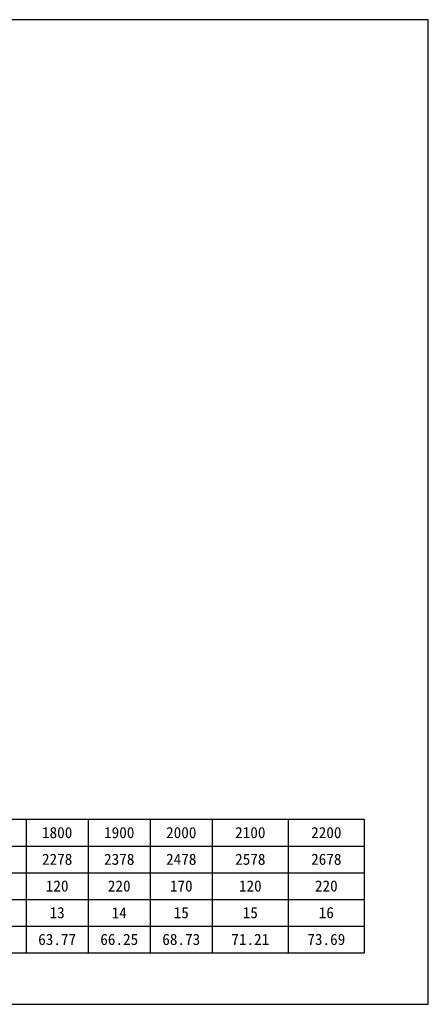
# Model space of a CAD drawing. Header units: millimetres. Extents: x -20285 to -7807, y 12313 to 17573.
# Tile 25 of 37: x -13284 to -12406, y 15454 to 17573. Entities that reach past the tile are written whole.
import ezdxf

# ---------------------------------------------------------------- set-up
doc = ezdxf.new("R2010")
doc.units = ezdxf.units.MM

# ---------------------------------------------------------------- blocks, each defined once
blk = doc.blocks.new('A')
for p, q in [((-20055.7, 15851.8), (-17048.9, 15851.8)), ((-17776.2, 15851.8), (-17776.2, 15564.4)), ((-17642.8, 15851.8), (-17642.8, 15564.4)), ((-17509.3, 15851.8), (-17509.3, 15564.4)), ((-17375.8, 15851.8), (-17375.8, 15564.4)), ((-17212.4, 15851.8), (-17212.4, 15564.4)), ((-17048.9, 15851.8), (-17048.9, 15564.4)), ((-20055.7, 15794.3), (-17048.9, 15794.3)), ((-20055.7, 15736.8), (-17048.9, 15736.8)), ((-20055.7, 15679.3), (-17048.9, 15679.3)), ((-20055.7, 15621.8), (-17048.9, 15621.8)), ((-20055.7, 15564.4), (-17048.9, 15564.4))]:
    blk.add_line(p, q)
at = {"char_height": 23.989, "attachment_point": 5}
for s, insert, width in [('{\\f宋体|b0|i0|c134;1800', (-17709.5, 15823), 107.969), ('{\\f宋体|b0|i0|c134;1900', (-17576, 15823), 107.969), ('{\\f宋体|b0|i0|c134;2000', (-17442.6, 15823), 107.969), ('{\\f宋体|b0|i0|c134;2100', (-17294.1, 15823), 137.955), ('{\\f宋体|b0|i0|c134;2200', (-17130.6, 15823), 137.955), ('{\\fSimSun|b0|i0|c134|p2;2278}', (-17709.5, 15765.6), 107.969), ('{\\fSimSun|b0|i0|c134|p2;2378}', (-17576, 15765.6), 107.969), ('{\\fSimSun|b0|i0|c134|p2;2478}', (-17442.6, 15765.6), 107.969), ('{\\fSimSun|b0|i0|c134|p2;2578}', (-17294.1, 15765.6), 137.955), ('{\\fSimSun|b0|i0|c134|p2;2678}', (-17130.6, 15765.6), 137.955), ('{\\f宋体|b0|i0|c134;120', (-17709.5, 15708.1), 107.969), ('{\\f宋体|b0|i0|c134;220', (-17576, 15708.1), 107.969), ('{\\f宋体|b0|i0|c134;170', (-17442.6, 15708.1), 107.969), ('{\\f宋体|b0|i0|c134;120', (-17294.1, 15708.1), 137.955), ('{\\f宋体|b0|i0|c134;220', (-17130.6, 15708.1), 137.955), ('{\\f宋体|b0|i0|c134;13', (-17709.5, 15650.6), 107.969), ('{\\f宋体|b0|i0|c134;14', (-17576, 15650.6), 107.969), ('{\\f宋体|b0|i0|c134;15', (-17442.6, 15650.6), 107.969), ('{\\f宋体|b0|i0|c134;15', (-17294.1, 15650.6), 137.955), ('{\\f宋体|b0|i0|c134;16', (-17130.6, 15650.6), 137.955), ('{\\f宋体|b0|i0|c134;63.77', (-17709.5, 15593.1), 107.969), ('{\\f宋体|b0|i0|c134;66.25', (-17576, 15593.1), 107.969), ('{\\f宋体|b0|i0|c134;68.73', (-17442.6, 15593.1), 107.969), ('{\\f宋体|b0|i0|c134;71.21', (-17294.1, 15593.1), 137.955), ('{\\f宋体|b0|i0|c134;73.69', (-17130.6, 15593.1), 137.955)]:
    blk.add_mtext(s, dxfattribs=dict(at, insert=insert, width=width))

msp = doc.modelspace()

# ---------------------------------------------------------------- linework, layer by layer
msp.add_lwpolyline([(-15779.527, 15453.564), (-12405.684, 15453.564), (-12405.684, 17572.896), (-15779.527, 17572.896)], close=True)

# ---------------------------------------------------------------- block references
msp.add_blockref('A', (4505.567, 0))

doc.saveas('drawing.dxf')
